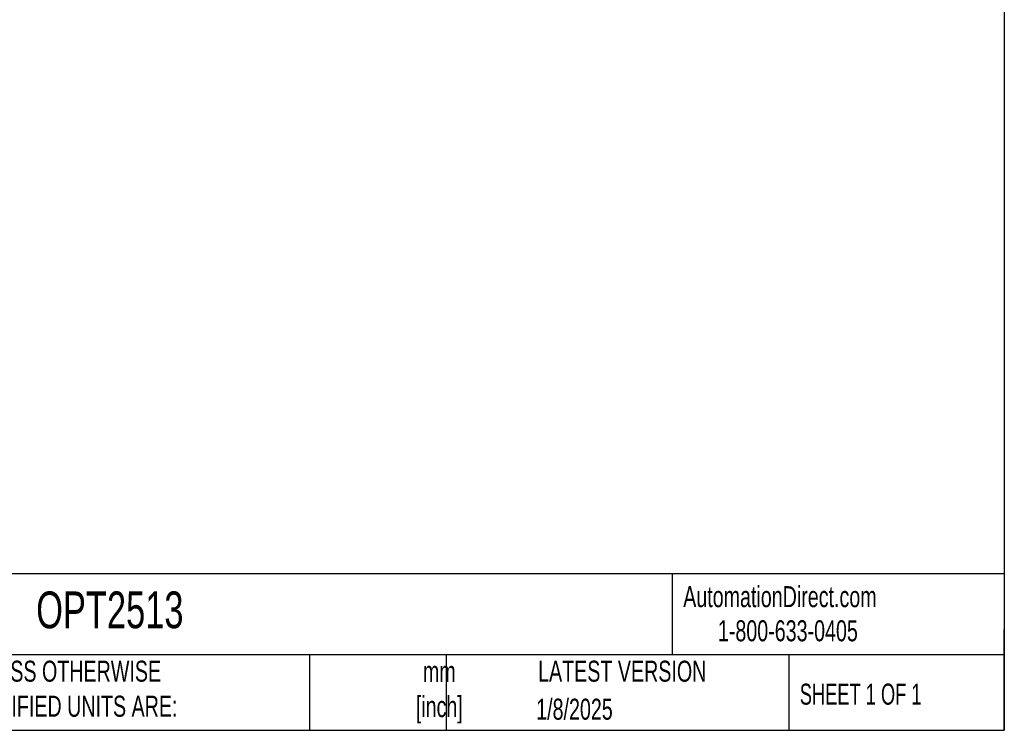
# Model space of a CAD drawing. Header units: millimetres. Extents: x 8 to 341, y 8 to 262.
# Tile 6 of 8: x 217 to 341, y 8 to 97. Entities that reach past the tile are written whole.
import ezdxf

# ---------------------------------------------------------------- set-up
doc = ezdxf.new("R2010")
doc.units = ezdxf.units.MM
doc.header["$LTSCALE"] = 1.25
doc.layers.add('TEXT', color=140, linetype='Continuous', lineweight=25)
doc.styles.add('SLDTEXTSTYLE0', font='TXT', dxfattribs={"width": 0.7})
doc.styles.add('SLDTEXTSTYLE1', font='TXT', dxfattribs={"width": 0.65})

msp = doc.modelspace()

# ---------------------------------------------------------------- linework, layer by layer
at = {"layer": 'TEXT'}
for p, q in [((341.312, 261.938), (341.312, 7.937)), ((341.312, 27.658), (7.937, 27.658)), ((299.469, 27.658), (299.469, 17.462)), ((341.312, 7.937), (341.312, 20.637)), ((341.312, 17.462), (7.937, 17.462)), ((253.78, 17.462), (253.78, 7.937)), ((271.015, 17.462), (271.015, 7.937)), ((314.186, 17.462), (314.186, 7.937)), ((7.937, 7.937), (341.312, 7.937))]:
    msp.add_line(p, q, dxfattribs=at)

# ---------------------------------------------------------------- texts
at = {"color": 179, "linetype": 'Continuous', "lineweight": 18, "char_height": 2.64583, "attachment_point": 1, "style": 'SLDTEXTSTYLE0'}
for s, insert in [('AutomationDirect.com', (300.869, 26.096)), ('1-800-633-0405', (305.239, 21.796))]:
    msp.add_mtext(s, dxfattribs=dict(at, insert=insert))
at = {"layer": 'TEXT'}
for s, insert, char_height, attachment_point, style in [('OPT2513', (219.377, 25.425), 4.6302, 1, 'SLDTEXTSTYLE0'), ('UNLESS OTHERWISE ^JSPECIFIED UNITS ARE:', (209.51, 16.705), 2.64583, 1, 'SLDTEXTSTYLE0'), ('LATEST VERSION', (293.19, 16.705), 2.64583, 2, 'SLDTEXTSTYLE0'), ('mm^J[inch]', (270.146, 16.654), 2.6458, 2, 'SLDTEXTSTYLE0'), ('SHEET 1 OF 1', (315.552, 13.814), 2.64583, 1, 'SLDTEXTSTYLE1'), ('1/8/2025', (287.174, 11.92), 2.6458, 2, 'SLDTEXTSTYLE0')]:
    msp.add_mtext(s, dxfattribs=dict(at, insert=insert, char_height=char_height, attachment_point=attachment_point, style=style))

doc.saveas('drawing.dxf')
